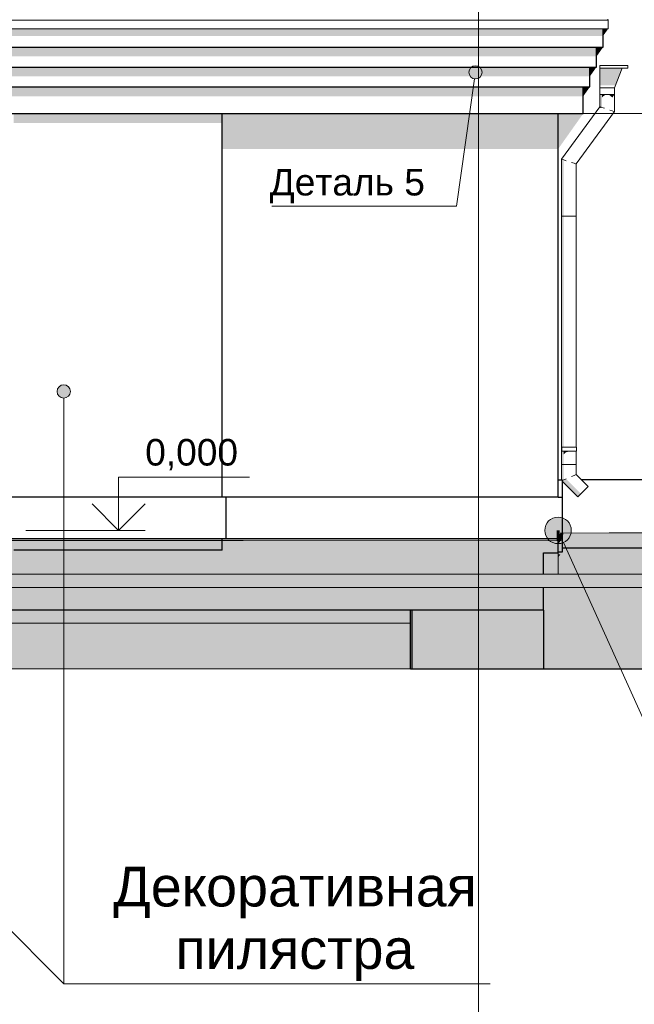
# Model space of a CAD drawing. Header units: millimetres. Extents: x -95523 to 190468, y -7401 to 17692.
# Tile 37 of 139: x -26522 to -21893, y -3570 to 3846. Entities that reach past the tile are written whole.
import ezdxf

# ---------------------------------------------------------------- set-up
doc = ezdxf.new("R2010")
doc.units = ezdxf.units.MM
doc.header["$MEASUREMENT"] = 0
doc.set_wipeout_variables(frame=1)
doc.linetypes.add('Wipeout_Contour', pattern=[1000, 0, -1000])
doc.linetypes.add('Штрих-Штриховая', pattern=[10.936111, 5.291667, -2.116667, 1.411111, -2.116667])
for name, color, linetype, lineweight in [('Р_Фасад в осях 1-24_2_1 Молдинги_Ном._пера__1', 7, 'Continuous', 15), ('Р_Фасад в осях 1-24_2_1_ОСИ ФАСАДА_Ном._пера__2', 8, 'Continuous', 15), ('Р_Фасад в осях 1-24_2_1_Цоколь_Ном._пера__2', 8, 'Continuous', 15), ('Р_Фасад в осях 1-24_2_1_Цоколь_Ном._пера__21', 7, 'Continuous', 30), ('Р_Фасад в осях 1-24_2_2D - Общий_Ном._пера__2', 8, 'Continuous', 15), ('Р_Фасад в осях 1-24_2_2D - Общий_Ном._пера__74', 255, 'Continuous', 0), ('Р_Фасад в осях 1-24_2_Аннотация - Выносная Надпись.Фасад фрагмент_Ном._пера__1', 7, 'Continuous', 15), ('Р_Фасад в осях 1-24_2_Конструктив - Перекрытия_Ном._пера__2', 8, 'Continuous', 15), ('Р_Фасад в осях 1-24_2_Конструктив - Стены Несущие_Ном._пера__2', 8, 'Continuous', 15), ('Р_Фасад в осях 1-24_2_Конструктив - Стены Несущие_Ном._пера__21', 7, 'Continuous', 30), ('Р_Фасад в осях 1-24_2_Новый_1 ВОДОСТОК_Ном._пера__141', 7, 'Continuous', 20), ('Р_Фасад в осях 1-24_2_Новый_1 ВОДОСТОК_Ном._пера__2', 8, 'Continuous', 15), ('Р_Фасад в осях 1-24_2_Новый_1 Молдинги_Ном._пера__2', 8, 'Continuous', 15), ('Р_Фасад в осях 1-24_2_Новый_1 Молдинги_Ном._пера__21', 7, 'Continuous', 30), ('Р_Фасад в осях 1-24_2_Новый_1_Входная группа_Ном._пера__2', 8, 'Continuous', 15), ('Р_Фасад в осях 1-24_2_Новый_1_Входная группа_Ном._пера__21', 7, 'Continuous', 30), ('Р_Фасад в осях 1-24_2_Новый_Аннотация - Выносная Надпись.Фасад фрагмент_Ном._пера__1', 7, 'Continuous', 15), ('Р_Фасад в осях 1-24_2_Новый_Конструктив - Перекрытия_Ном._пера__2', 8, 'Continuous', 15), ('Р_Фасад в осях 1-24_2_Новый_Конструктив - Стены Несущие_Ном._пера__2', 8, 'Continuous', 15), ('Р_Фасад в осях 1-24_2_Новый_Конструктив - Стены Несущие_Ном._пера__21', 7, 'Continuous', 30), ('Р_Фасад в осях 1-24_2_Новый_Фартук парапета_Ном._пера__1', 7, 'Continuous', 15), ('Р_Фасад в осях 1-24_2_Размер - Отметка Уровня_Ном._пера__1', 7, 'Continuous', 15), ('Р_Фасад в осях 1-24_2_Размер - Отметка Уровня_Ном._пера__120', 7, 'Continuous', 5), ('Р_Фасад в осях 1-24_2_Элемент Модели - Оси_Ном._пера__2', 8, 'Continuous', 15)]:
    doc.layers.add(name, color=color, linetype=linetype, lineweight=lineweight)
for name, color, linetype, lineweight, true_color in [('Р_Фасад в осях 1-24_2_1 Молдинги_Ном._пера__48', 7, 'Continuous', 60, 0xa80f02), ('Р_Фасад в осях 1-24_2_Конструктив - Перекрытия_Ном._пера__89', 7, 'Continuous', 20, 0x71cebe), ('Р_Фасад в осях 1-24_2_Новый_Конструктив - Перекрытия_Ном._пера__89', 7, 'Continuous', 20, 0x71cebe)]:
    doc.layers.add(name, color=color, linetype=linetype, lineweight=lineweight, true_color=true_color)
for name, color, linetype in [('Р_Фасад в осях 1-24_2_Аннотация - Выносная Надпись.Фасад фрагмент', 7, 'Continuous'), ('Р_Фасад в осях 1-24_2_Конструктив - Перекрытия', 7, 'Continuous'), ('Р_Фасад в осях 1-24_2_Новый_Аннотация - Выносная Надпись.Фасад фрагмент', 7, 'Continuous'), ('Р_Фасад в осях 1-24_2_Новый_Конструктив - Перекрытия', 7, 'Continuous'), ('Р_Фасад в осях 1-24_2_Размер - Отметка Уровня', 7, 'Continuous')]:
    doc.layers.add(name, color=color, linetype=linetype)
doc.styles.add('СГЕНЕРИР_СТИЛЬ_1', font='arial.ttf')

msp = doc.modelspace()

# ---------------------------------------------------------------- hatches: boundary and pattern name
at = {"layer": 'Р_Фасад в осях 1-24_2_1_Цоколь_Ном._пера__2', "linetype": 'Continuous', "lineweight": 0, "true_color": 0x3f3f3f}
msp.add_hatch(color=250, dxfattribs=at).paths.add_polyline_path([(-22437, -63), (-22467, -63), (-22467, -105.4)])
at = {"layer": 'Р_Фасад в осях 1-24_2_Аннотация - Выносная Надпись.Фасад фрагмент', "linetype": 'Continuous', "lineweight": 0, "true_color": 0x000000}
msp.add_hatch(color=18, dxfattribs=at).paths.add_polyline_path([(-23138.7, 3450), (-23134.9, 3430.9), (-23124.1, 3414.6), (-23107.8, 3403.8), (-23088.7, 3400), (-23069.6, 3403.8), (-23053.3, 3414.6), (-23042.5, 3430.9), (-23038.7, 3450), (-23042.5, 3469.1), (-23053.3, 3485.4), (-23069.6, 3496.2), (-23088.7, 3500), (-23107.8, 3496.2), (-23124.1, 3485.4), (-23134.9, 3469.1)])
at = {"layer": 'Р_Фасад в осях 1-24_2_Конструктив - Стены Несущие_Ном._пера__2', "linetype": 'Continuous', "lineweight": 0, "true_color": 0x3f3f3f}
msp.add_hatch(color=250, dxfattribs=at).paths.add_polyline_path([(-23577.2, -600), (-23577.2, -1042.9), (-23567.2, -1042.9), (-23567.2, -600)])
at = {"layer": 'Р_Фасад в осях 1-24_2_Новый_1 ВОДОСТОК_Ном._пера__2', "linetype": 'Continuous', "lineweight": 0, "true_color": 0x3f3f3f}
for points in [[(-21985.2, 3482.4), (-22152.4, 3482.4), (-22152.4, 3351), (-22035.3, 3351)], [(-22148.2, 3282.4), (-22152.4, 3282.4), (-22152.4, 3190.3), (-22148.2, 3188.9)], [(-22136.3, 3282.4), (-22148.2, 3282.4), (-22148.2, 3188.9), (-22136.3, 3185)], [(-22136.3, 3282.4), (-22136.3, 3259.6), (-22118.4, 3276.4), (-22118.4, 3282.4)], [(-22097.4, 3282.4), (-22118.4, 3282.4), (-22118.4, 3276.4)], [(-22076.3, 3282.4), (-22097.4, 3282.4), (-22076.3, 3276.4)], [(-22076.3, 3282.4), (-22076.3, 3276.4), (-22058.5, 3259.6), (-22058.5, 3282.4)], [(-22046.6, 3282.4), (-22058.5, 3282.4), (-22058.5, 3259.6), (-22046.6, 3276.4)], [(-22042.4, 3282.4), (-22046.6, 3282.4), (-22046.6, 3276.4)], [(-22152.4, 3190.3), (-22175.2, 3159.1), (-22154.1, 3180.8), (-22148.2, 3188.9)], [(-22148.2, 3188.9), (-22154.1, 3180.8), (-22136.3, 3185)], [(-22436.5, 2794.2), (-22440.7, 2795.6), (-22440.7, 2367.5), (-22436.5, 2367.5)], [(-22424.6, 2790.3), (-22436.5, 2794.2), (-22436.5, 2367.5), (-22424.6, 2367.5)], [(-22436.5, 2367.5), (-22440.7, 2367.5), (-22440.7, 496.9), (-22436.5, 496.9), (-22436.5, 596.9), (-22438.6, 596.9), (-22440.6, 596.9), (-22440.6, 626.9), (-22438.6, 626.9), (-22436.5, 626.9)], [(-22424.6, 2367.5), (-22436.5, 2367.5), (-22436.5, 626.9), (-22424.6, 626.9)], [(-22436.5, 596.9), (-22436.5, 496.9), (-22424.6, 496.9), (-22424.6, 596.9)], [(-22424.6, 596.9), (-22424.6, 571.3), (-22406.7, 588.2), (-22406.7, 596.9)], [(-22406.7, 596.9), (-22406.7, 588.2), (-22388.1, 593.4), (-22385.7, 594.5), (-22385.7, 596.9)], [(-22364.6, 596.9), (-22385.7, 596.9), (-22385.7, 594.5), (-22365.5, 594.5)], [(-22346.8, 596.9), (-22364.6, 596.9), (-22364.6, 594.9), (-22346.8, 594.9)], [(-22334.9, 596.9), (-22346.8, 596.9), (-22346.8, 594.9), (-22334.9, 594.8)], [(-22334.9, 596.9), (-22334.9, 594.8), (-22330.7, 594.4), (-22330.7, 596.9)], [(-22440.7, 380), (-22437, 380), (-22437, 375.7), (-22436.5, 496.9), (-22440.7, 496.9)], [(-22424.6, 496.9), (-22436.5, 496.9), (-22436.5, 375.9), (-22424.6, 380.8)], [(-22436.5, 375.9), (-22437, 370.5), (-22318.5, 252), (-22315.6, 254.9)], [(-22424.6, 380.8), (-22436.5, 375.9), (-22315.6, 254.9), (-22307.1, 263.4)], [(-22424.6, 380.8), (-22307.1, 263.4), (-22294.5, 276), (-22406.7, 388.2)]]:
    msp.add_hatch(color=250, dxfattribs=at).paths.add_polyline_path(points)
at = {"layer": 'Р_Фасад в осях 1-24_2_Новый_1 Молдинги_Ном._пера__2', "linetype": 'Continuous', "lineweight": 0, "true_color": 0x3f3f3f}
for points in [[(-22127.2, 3777.6), (-42007.2, 3777.6), (-42007.2, 3723.9), (-22127.6, 3723.9)], [(-22177.2, 3640), (-41957.2, 3640), (-41957.2, 3569.3), (-22177.2, 3569.3)], [(-22227.2, 3490), (-41907.2, 3490), (-41907.2, 3419.3), (-22227.2, 3419.3)], [(-41857.2, 3340), (-41857.2, 3269.3), (-22277.2, 3269.3), (-22277.2, 3340)]]:
    msp.add_hatch(color=250, dxfattribs=at).paths.add_polyline_path(points)
at = {"layer": 'Р_Фасад в осях 1-24_2_Новый_1_Входная группа_Ном._пера__2', "linetype": 'Continuous', "lineweight": 0, "true_color": 0x3f3f3f}
for points in [[(-24997.6, 3140), (-26567.2, 3140), (-26567.2, 3069.3), (-24997.6, 3069.3)], [(-24997.6, -63), (-26567.2, -63), (-26567.2, -106.8), (-24997.6, -106.8)]]:
    msp.add_hatch(color=250, dxfattribs=at).paths.add_polyline_path(points)
at = {"layer": 'Р_Фасад в осях 1-24_2_Новый_Аннотация - Выносная Надпись.Фасад фрагмент', "linetype": 'Continuous', "lineweight": 0, "true_color": 0x000000}
msp.add_hatch(color=18, dxfattribs=at).paths.add_polyline_path([(-26240.1, 1046.5), (-26236.3, 1027.4), (-26225.4, 1011.1), (-26209.2, 1000.3), (-26190.1, 996.5), (-26170.9, 1000.3), (-26154.7, 1011.1), (-26143.9, 1027.4), (-26140.1, 1046.5), (-26143.9, 1065.6), (-26154.7, 1081.9), (-26170.9, 1092.7), (-26190.1, 1096.5), (-26209.2, 1092.7), (-26225.4, 1081.9), (-26236.3, 1065.6)])
at = {"layer": 'Р_Фасад в осях 1-24_2_Новый_Конструктив - Стены Несущие_Ном._пера__2', "linetype": 'Continuous', "lineweight": 0, "true_color": 0x3f3f3f}
for points in [[(-22127.2, 3724.4), (-22089.6, 3777.6), (-22127.2, 3777.6)], [(-22177.2, 3640), (-22177.2, 3569.3), (-22128.8, 3637.6), (-22128.8, 3640)], [(-22227.2, 3490), (-22227.2, 3419.3), (-22178.8, 3487.6), (-22178.8, 3490)], [(-22277.2, 3340), (-22277.2, 3269.3), (-22228.8, 3337.6), (-22228.8, 3340)], [(-24997.6, 2871.3), (-22467.2, 2871.3), (-22467.2, 3140), (-24997.6, 3140)], [(-22467.2, 3140), (-22467.2, 250), (-22467, 380), (-22467.2, 2871.3), (-22278.8, 3137.6), (-22278.8, 3140)], [(-24997.6, -63), (-24997.6, -106.8), (-24996.6, -105.4), (-22467.2, -105.4), (-22467.2, -63)]]:
    msp.add_hatch(color=250, dxfattribs=at).paths.add_polyline_path(points)
at = {"layer": 'Р_Фасад в осях 1-24_2_Размер - Отметка Уровня', "linetype": 'Continuous', "lineweight": 0, "true_color": 0x000000}
msp.add_hatch(color=18, dxfattribs=at).paths.add_polyline_path([(-22567.2, 0), (-22559.6, -38.3), (-22537.9, -70.7), (-22505.4, -92.4), (-22467.2, -100), (-22428.9, -92.4), (-22396.5, -70.7), (-22374.8, -38.3), (-22367.2, 0), (-22374.8, 38.3), (-22396.5, 70.7), (-22428.9, 92.4), (-22467.2, 100), (-22505.4, 92.4), (-22537.9, 70.7), (-22559.6, 38.3)])

# ---------------------------------------------------------------- linework, layer by layer
at = {"layer": 'Р_Фасад в осях 1-24_2_1 Молдинги_Ном._пера__1', "color": 7, "linetype": 'Continuous', "lineweight": 15}
for p, q in [((-22467.2, -80), (-41667.2, -60)), ((-19986.3, -10), (-22437.2, -20.3))]:
    msp.add_line(p, q, dxfattribs=at)
at = {"layer": 'Р_Фасад в осях 1-24_2_1 Молдинги_Ном._пера__48', "color": 14, "linetype": 'Continuous', "lineweight": 60, "true_color": 0xa80f02}
for p in [(-22467.2, 0), (-22437.2, -20.3)]:
    msp.add_line(p, (-22467.2, -80), dxfattribs=at)
at = {"layer": 'Р_Фасад в осях 1-24_2_1_Цоколь_Ном._пера__21', "color": 7, "linetype": 'Continuous', "lineweight": 30}
for p, q in [((-22467, 380), (-22437, 380)), ((-22467, 250), (-22467, 380)), ((-22437, 380), (-22437, 250)), ((-19986.1, 380), (-22291, 380)), ((-24966.6, 250), (-26598, 250)), ((-24966.6, -63), (-24966.6, 250)), ((-22467, 250), (-24966.6, 250)), ((-22467, 250), (-22437, 250)), ((-22437, 250), (-22437, -63)), ((-24966.6, -63), (-26598, -63)), ((-22467, -63), (-24966.6, -63)), ((-22437, -63), (-22467, -63))]:
    msp.add_line(p, q, dxfattribs=at)
at = {"layer": 'Р_Фасад в осях 1-24_2_Аннотация - Выносная Надпись.Фасад фрагмент_Ном._пера__1', "color": 7, "linetype": 'Continuous', "lineweight": 15}
msp.add_line((-23095.7, 3400.5), (-23232.2, 2441.6), dxfattribs=at)
msp.add_circle((-23088.7, 3450), 50, dxfattribs=at)
at = {"layer": 'Р_Фасад в осях 1-24_2_Конструктив - Стены Несущие_Ном._пера__21', "color": 7, "linetype": 'Continuous', "lineweight": 30}
for p, q in [((-23577.2, -1042.9), (-23567.2, -1042.9)), ((-23567.2, -1042.9), (-22577.2, -1042.9))]:
    msp.add_line(p, q, dxfattribs=at)
at = {"layer": 'Р_Фасад в осях 1-24_2_Новый_1 ВОДОСТОК_Ном._пера__141', "color": 7, "linetype": 'Continuous', "lineweight": 20}
for p, q in [((-22152.4, 3502.4), (-22152.4, 3482.4)), ((-22152.4, 3502.4), (-21942.4, 3502.4)), ((-21942.4, 3482.4), (-21942.4, 3502.4)), ((-22152.4, 3482.4), (-22152.4, 3332.4)), ((-22152.4, 3482.4), (-21942.4, 3482.4)), ((-22042.4, 3332.4), (-21985.2, 3482.4)), ((-22152.4, 3332.4), (-22152.4, 3282.4)), ((-22152.4, 3332.4), (-22042.4, 3332.4)), ((-22152.4, 3282.4), (-22152.4, 3190.3)), ((-22152.4, 3282.4), (-22042.4, 3282.4)), ((-22042.4, 3282.4), (-22042.4, 3332.4)), ((-22042.4, 3282.4), (-22042.4, 3154.4)), ((-22152.4, 3190.3), (-22440.7, 2795.6)), ((-22148.2, 3188.9), (-22152.4, 3190.3)), ((-22136.3, 3185), (-22148.2, 3188.9)), ((-22042.4, 3154.4), (-22330.7, 2759.7)), ((-22118.4, 3179.2), (-22136.3, 3185)), ((-22058.5, 3159.7), (-22076.3, 3165.5)), ((-22046.6, 3155.8), (-22058.5, 3159.7)), ((-22042.4, 3154.4), (-22046.6, 3155.8)), ((-22436.5, 2794.2), (-22440.7, 2795.6)), ((-22440.7, 2795.6), (-22440.7, 2367.5)), ((-22424.6, 2790.3), (-22436.5, 2794.2)), ((-22406.7, 2784.5), (-22424.6, 2790.3)), ((-22346.8, 2764.9), (-22364.6, 2770.8)), ((-22334.9, 2761), (-22346.8, 2764.9)), ((-22330.7, 2759.7), (-22334.9, 2761)), ((-22330.7, 2759.7), (-22330.7, 2367.5)), ((-22440.7, 2367.5), (-22440.7, 496.9)), ((-22436.5, 2367.5), (-22440.7, 2367.5)), ((-22424.6, 2367.5), (-22436.5, 2367.5)), ((-22406.7, 2367.5), (-22424.6, 2367.5)), ((-22385.7, 2367.5), (-22406.7, 2367.5)), ((-22364.6, 2367.5), (-22385.7, 2367.5)), ((-22346.8, 2367.5), (-22364.6, 2367.5)), ((-22334.9, 2367.5), (-22346.8, 2367.5)), ((-22330.7, 2367.5), (-22334.9, 2367.5)), ((-22330.7, 2367.5), (-22330.7, 626.9)), ((-22440.6, 626.9), (-22438.6, 626.9)), ((-22440.6, 596.9), (-22440.6, 626.9)), ((-22440.6, 596.9), (-22438.6, 596.9)), ((-22438.6, 626.9), (-22385.6, 626.9)), ((-22438.6, 596.9), (-22438.6, 626.9)), ((-22438.6, 596.9), (-22385.6, 596.9)), ((-22385.6, 626.9), (-22363.8, 626.9)), ((-22385.6, 596.9), (-22363.8, 596.9)), ((-22363.8, 626.9), (-22345.3, 626.9)), ((-22363.8, 596.9), (-22345.3, 596.9)), ((-22345.3, 626.9), (-22332.9, 626.9)), ((-22345.3, 596.9), (-22332.9, 596.9)), ((-22332.9, 626.9), (-22328.6, 626.9)), ((-22332.9, 596.9), (-22328.6, 596.9)), ((-22330.7, 596.9), (-22330.7, 496.9)), ((-22328.6, 596.9), (-22328.6, 626.9)), ((-22436.5, 496.9), (-22440.7, 496.9)), ((-22440.7, 496.9), (-22440.7, 380)), ((-22424.6, 496.9), (-22436.5, 496.9)), ((-22406.7, 496.9), (-22424.6, 496.9)), ((-22385.7, 496.9), (-22406.7, 496.9)), ((-22364.6, 496.9), (-22385.7, 496.9)), ((-22346.8, 496.9), (-22364.6, 496.9)), ((-22334.9, 496.9), (-22346.8, 496.9)), ((-22330.7, 496.9), (-22334.9, 496.9)), ((-22330.7, 496.9), (-22330.7, 419.7)), ((-22436.5, 375.9), (-22437, 375.7)), ((-22424.6, 380.8), (-22436.5, 375.9)), ((-22406.7, 388.2), (-22424.6, 380.8)), ((-22346.8, 413), (-22364.6, 405.6)), ((-22334.9, 418), (-22346.8, 413)), ((-22330.7, 419.7), (-22334.9, 418)), ((-22330.7, 419.7), (-22240.7, 329.7)), ((-22437, 370.5), (-22318.5, 252)), ((-22264.7, 305.7), (-22279.6, 290.9)), ((-22252.1, 318.4), (-22264.7, 305.7)), ((-22243.7, 326.8), (-22252.1, 318.4)), ((-22240.7, 329.7), (-22243.7, 326.8)), ((-22315.6, 254.9), (-22318.5, 252)), ((-22307.1, 263.4), (-22315.6, 254.9)), ((-22294.5, 276), (-22307.1, 263.4)), ((-22279.6, 290.9), (-22294.5, 276))]:
    msp.add_line(p, q, dxfattribs=at)
at = {"layer": 'Р_Фасад в осях 1-24_2_Новый_1 Молдинги_Ном._пера__21', "color": 7, "linetype": 'Continuous', "lineweight": 30}
for p, q in [((-22127.2, 3640), (-22127.2, 3777.6)), ((-42007.2, 3640), (-22127.2, 3640)), ((-22177.2, 3490), (-22177.2, 3640)), ((-41957.2, 3490), (-22177.2, 3490)), ((-22227.2, 3340), (-22227.2, 3490)), ((-41907.2, 3340), (-22227.2, 3340)), ((-22277.2, 3140), (-22277.2, 3340)), ((-41857.2, 3140), (-22277.2, 3140))]:
    msp.add_line(p, q, dxfattribs=at)
at = {"layer": 'Р_Фасад в осях 1-24_2_Новый_1_Входная группа_Ном._пера__21', "color": 7, "linetype": 'Continuous', "lineweight": 30}
for p, q in [((-24997.6, 250), (-24997.6, 3140)), ((-24997.6, -150), (-24997.6, -63)), ((-24997.6, -150), (-26567.2, -150))]:
    msp.add_line(p, q, dxfattribs=at)
at = {"layer": 'Р_Фасад в осях 1-24_2_Новый_Аннотация - Выносная Надпись.Фасад фрагмент_Ном._пера__1', "color": 7, "linetype": 'Continuous', "lineweight": 15}
for p, q in [((-26190.1, -3414.8), (-25918.8, -3414.8)), ((-26190.1, -3414.8), (-25918.8, -3414.8)), ((-25918.8, -3414.8), (-22978.1, -3414.8)), ((-25918.8, -3414.8), (-23131.7, -3414.8))]:
    msp.add_line(p, q, dxfattribs=at)
msp.add_circle((-26190.1, 1046.5), 50, dxfattribs=at)
at = {"layer": 'Р_Фасад в осях 1-24_2_Новый_Конструктив - Стены Несущие_Ном._пера__21', "color": 7, "linetype": 'Continuous', "lineweight": 30}
for p, q in [((-22467.2, 250), (-22467.2, 3140)), ((-22577.2, -600), (-22577.2, -1042.9)), ((-22577.2, -1042.9), (-19997.3, -1042.9))]:
    msp.add_line(p, q, dxfattribs=at)
at = {"layer": 'Р_Фасад в осях 1-24_2_Новый_Фартук парапета_Ном._пера__1', "color": 7, "linetype": 'Continuous', "lineweight": 15}
for p, q in [((-42044.8, 3842.7), (-22089.6, 3842.7)), ((-22092, 3851.5), (-22089.6, 3842.7)), ((-22089.6, 3842.7), (-22089.6, 3777.6)), ((-42044.8, 3777.6), (-22089.6, 3777.6))]:
    msp.add_line(p, q, dxfattribs=at)
at = {"layer": 'Р_Фасад в осях 1-24_2_Размер - Отметка Уровня_Ном._пера__1', "color": 7, "linetype": 'Continuous', "lineweight": 15}
msp.add_circle((-22467.2, 0), 100, dxfattribs=at)
at = {"layer": 'Р_Фасад в осях 1-24_2_Размер - Отметка Уровня_Ном._пера__120', "color": 7, "linetype": 'Continuous', "lineweight": 5}
for p, q in [((-22343.2, 3140), (-21443.2, 3140)), ((-25776.6, 0), (-25776.6, 400)), ((-25776.6, 400), (-24790.2, 400)), ((-25776.6, 0), (-25976.6, 200)), ((-25776.6, 0), (-25576.6, 200)), ((-26476.6, 0), (-25576.6, 0))]:
    msp.add_line(p, q, dxfattribs=at)

# ---------------------------------------------------------------- texts
at = {"layer": 'Р_Фасад в осях 1-24_2_Аннотация - Выносная Надпись.Фасад фрагмент_Ном._пера__1', "color": 7, "linetype": 'Continuous', "lineweight": 15, "insert": (-24448.5, -3393.7), "char_height": 300, "width": 2940.716, "attachment_point": 8, "line_spacing_factor": 0.940343, "style": 'СГЕНЕРИР_СТИЛЬ_1'}
msp.add_mtext('\\A1;Декоративная пилястра', dxfattribs=at)
at = {"layer": 'Р_Фасад в осях 1-24_2_Аннотация - Выносная Надпись.Фасад фрагмент_Ном._пера__1', "color": 7, "linetype": 'Continuous', "lineweight": 15, "insert": (-24525.3, -3311.9), "char_height": 300, "attachment_point": 8, "style": 'СГЕНЕРИР_СТИЛЬ_1'}
msp.add_mtext('\\A1; ', dxfattribs=at)
at = {"layer": 'Р_Фасад в осях 1-24_2_Размер - Отметка Уровня_Ном._пера__120', "color": 7, "linetype": 'Continuous', "lineweight": 5, "insert": (-25576.6, 429.7), "char_height": 200, "attachment_point": 7, "style": 'СГЕНЕРИР_СТИЛЬ_1'}
msp.add_mtext('\\A1;0,000{\\H0.66x;\\S^  ;}', dxfattribs=at)

# ---------------------------------------------------------------- wipeouts: each hides what was drawn before it
at = {"color": 254, "linetype": 'Wipeout_Contour', "lineweight": 0, "ltscale": 96781.161692}
msp.add_wipeout([(-24622.7, 2441.6), (-23486.7, 2441.6), (-23486.7, 2755.9), (-24622.7, 2755.9)], dxfattribs=at).dxf.layer = 'Р_Фасад в осях 1-24_2_Аннотация - Выносная Надпись.Фасад фрагмент'
at = {"color": 254, "linetype": 'Wipeout_Contour', "lineweight": 0, "ltscale": 90094.842385}
msp.add_wipeout([(-22577.2, -330), (-22467.2, -330), (-22467.2, -170), (-22577.2, -170)], dxfattribs=at).dxf.layer = 'Р_Фасад в осях 1-24_2_Новый_Конструктив - Перекрытия'

# ---------------------------------------------------------------- next in the draw order: hatches: boundary and pattern name
at = {"layer": 'Р_Фасад в осях 1-24_2_Новый_Конструктив - Стены Несущие_Ном._пера__2', "linetype": 'Continuous', "lineweight": 0, "true_color": 0x3f3f3f}
for points in [[(-22467.2, -63), (-22467.2, -180), (-22448.6, -180), (-22443.8, -173.1), (-19997.3, -171.7), (-19997.3, -134.1), (-22437, -134.1), (-22437, -163.6), (-22467, -163.6), (-22467, -63)], [(-22448.6, -180), (-22467.2, -180), (-22467.2, -206.2)]]:
    msp.add_hatch(color=250, dxfattribs=at).paths.add_polyline_path(points)

# ---------------------------------------------------------------- next in the draw order: linework, layer by layer
at = {"layer": 'Р_Фасад в осях 1-24_2_1_Цоколь_Ном._пера__21', "color": 7, "linetype": 'Continuous', "lineweight": 30}
for p, q in [((-22467, -163.6), (-22467, -63)), ((-22437, -63), (-22437, -163.6)), ((-19986.1, -134.1), (-22437, -134.1)), ((-22437, -163.6), (-22467, -163.6))]:
    msp.add_line(p, q, dxfattribs=at)
at = {"layer": 'Р_Фасад в осях 1-24_2_Аннотация - Выносная Надпись.Фасад фрагмент_Ном._пера__1', "color": 7, "linetype": 'Continuous', "lineweight": 15}
for p, q in [((-23486.7, 2441.6), (-24622.7, 2441.6)), ((-23232.2, 2441.6), (-23486.7, 2441.6))]:
    msp.add_line(p, q, dxfattribs=at)
at = {"layer": 'Р_Фасад в осях 1-24_2_Новый_Конструктив - Стены Несущие_Ном._пера__21', "color": 7, "linetype": 'Continuous', "lineweight": 30}
for p, q in [((-22467.2, -170), (-22467.2, -63)), ((-22577.2, -170), (-22467.2, -170))]:
    msp.add_line(p, q, dxfattribs=at)

# ---------------------------------------------------------------- next in the draw order: texts
at = {"layer": 'Р_Фасад в осях 1-24_2_Аннотация - Выносная Надпись.Фасад фрагмент_Ном._пера__1', "color": 7, "linetype": 'Continuous', "lineweight": 15, "insert": (-24054.7, 2464.4), "char_height": 200, "attachment_point": 8, "style": 'СГЕНЕРИР_СТИЛЬ_1'}
msp.add_mtext('\\A1;Деталь 5', dxfattribs=at)

# ---------------------------------------------------------------- next in the draw order: wipeouts: each hides what was drawn before it
at = {"color": 254, "linetype": 'Wipeout_Contour', "lineweight": 0, "ltscale": 100378.778798}
msp.add_wipeout([(-26595.2, -700), (-23577.2, -700), (-23577.2, -600), (-26595.2, -600)], dxfattribs=at).dxf.layer = 'Р_Фасад в осях 1-24_2_Конструктив - Перекрытия'
at = {"color": 254, "linetype": 'Wipeout_Contour', "lineweight": 0, "ltscale": 103780.390471}
msp.add_wipeout([(-30417.2, -330), (-30417.2, -430), (-21467.2, -430), (-21467.2, -330)], dxfattribs=at).dxf.layer = 'Р_Фасад в осях 1-24_2_Новый_Конструктив - Перекрытия'

# ---------------------------------------------------------------- next in the draw order: hatches: boundary and pattern name
at = {"layer": 'Р_Фасад в осях 1-24_2_2D - Общий_Ном._пера__2', "linetype": 'Continuous', "lineweight": 15}
h = msp.add_hatch(dxfattribs=at)
h.set_pattern_fill('ГРУНТ_02_0002', color=8, style=0, pattern_type=2)
h.set_pattern_definition([(45, (0, 0), (-275.7716, 275.7716), []), (45, (-91.9, 91.9), (-551.543, 551.543), []), (45, (-183.85, 183.85), (-551.543, 551.543), []), (135, (-275.77, 275.77), (91.92388, 91.92388), [390, -390])])
h.paths.add_polyline_path([(-92197.2, -550), (-92197.2, -510), (-95523.4, -510), (-95523.4, -1042.9), (31270, -1042.9), (31270, 0), (28064.8, 0), (28064.8, -365.9), (15451.8, -320), (15451.8, 0), (-22437.2, -20.3), (-22437.2, -80), (-41667.2, -60), (-44177.8, -80), (-79586.1, -130), (-79586.1, -380)])
at = {"layer": 'Р_Фасад в осях 1-24_2_Конструктив - Перекрытия_Ном._пера__2', "linetype": 'Continuous', "lineweight": 0, "true_color": 0x3f3f3f}
msp.add_hatch(color=250, dxfattribs=at).paths.add_polyline_path([(-26595.2, -700), (-23577.2, -700), (-23577.2, -600), (-26595.2, -600)])
at = {"layer": 'Р_Фасад в осях 1-24_2_Конструктив - Стены Несущие_Ном._пера__2', "linetype": 'Continuous', "lineweight": 0, "true_color": 0x3f3f3f}
msp.add_hatch(color=250, dxfattribs=at).paths.add_polyline_path([(-23567.2, -1042.9), (-22577.2, -1042.9), (-22577.2, -600), (-23567.2, -600)])
at = {"layer": 'Р_Фасад в осях 1-24_2_Новый_Конструктив - Перекрытия_Ном._пера__2', "linetype": 'Continuous', "lineweight": 0, "true_color": 0x3f3f3f}
msp.add_hatch(color=250, dxfattribs=at).paths.add_polyline_path([(-22577.2, -325.6), (-22572.8, -319.3), (-22547.1, -319.3), (-22467.2, -206.2), (-22467.2, -170), (-22577.2, -170)])
at = {"layer": 'Р_Фасад в осях 1-24_2_Новый_Конструктив - Стены Несущие_Ном._пера__2', "linetype": 'Continuous', "lineweight": 0, "true_color": 0x3f3f3f}
for points in [[(-29167.2, -106.8), (-29166.2, -105.4), (-26769, -105.4), (-26769, -304.8), (-26707.2, -304.8), (-26707.2, -330), (-25124.9, -330), (-24997.6, -150), (-26567.2, -150), (-26567.2, -63), (-29167.2, -63)], [(-22577.2, -430), (-30617.2, -430), (-30617.2, -600), (-22577.2, -600)], [(-21467.2, -430), (-22577.2, -430), (-22577.2, -1042.9), (-21900.6, -1042.9)]]:
    msp.add_hatch(color=250, dxfattribs=at).paths.add_polyline_path(points)

# ---------------------------------------------------------------- next in the draw order: linework, layer by layer
at = {"layer": 'Р_Фасад в осях 1-24_2_1_ОСИ ФАСАДА_Ном._пера__2', "color": 8, "linetype": 'Штрих-Штриховая', "lineweight": 15}
msp.add_line((-23067.2, 13460), (-23067.2, -5200), dxfattribs=at)
at = {"layer": 'Р_Фасад в осях 1-24_2_2D - Общий_Ном._пера__74', "color": 255, "linetype": 'Continuous', "lineweight": 0, "flags": 128}
msp.add_lwpolyline([(-92197.2, -550), (-79586.1, -380), (-79586.1, -130), (-44177.8, -80), (-41667.2, -60), (-22437.2, -80), (-22437.2, -20.3), (15451.8, 0), (15451.8, -320), (28064.8, -365.9), (28064.8, 0), (31270, 0), (31270, -1042.9), (-95523.4, -1042.9), (-95523.4, -510), (-92197.2, -510)], close=True, dxfattribs=at)
at = {"layer": 'Р_Фасад в осях 1-24_2_Конструктив - Перекрытия_Ном._пера__89', "color": 123, "linetype": 'Continuous', "lineweight": 20, "true_color": 0x71cebe}
msp.add_line((-26595.2, -700), (-23577.2, -700), dxfattribs=at)
at = {"layer": 'Р_Фасад в осях 1-24_2_Конструктив - Стены Несущие_Ном._пера__21', "color": 7, "linetype": 'Continuous', "lineweight": 30}
for p, q in [((-23577.2, -1042.9), (-23577.2, -600)), ((-23567.2, -600), (-23567.2, -1042.9))]:
    msp.add_line(p, q, dxfattribs=at)
at = {"layer": 'Р_Фасад в осях 1-24_2_Новый_Аннотация - Выносная Надпись.Фасад фрагмент_Ном._пера__1', "color": 7, "linetype": 'Continuous', "lineweight": 15}
for p in [(-26190.1, 996.5), (-30259.1, 654.3)]:
    msp.add_line(p, (-26190.1, -3414.8), dxfattribs=at)
at = {"layer": 'Р_Фасад в осях 1-24_2_Новый_Конструктив - Перекрытия_Ном._пера__89', "color": 123, "linetype": 'Continuous', "lineweight": 20, "true_color": 0x71cebe}
for p, q in [((-22467.2, -330), (-22467.2, -170)), ((-30417.2, -330), (-21467.2, -330)), ((-30417.2, -430), (-21467.2, -430))]:
    msp.add_line(p, q, dxfattribs=at)
at = {"layer": 'Р_Фасад в осях 1-24_2_Новый_Конструктив - Стены Несущие_Ном._пера__21', "color": 7, "linetype": 'Continuous', "lineweight": 30}
for p, q in [((-22577.2, -330), (-22577.2, -170)), ((-22577.2, -600), (-22577.2, -430)), ((-22577.2, -600), (-30617.2, -600))]:
    msp.add_line(p, q, dxfattribs=at)
at = {"layer": 'Р_Фасад в осях 1-24_2_Размер - Отметка Уровня_Ном._пера__1', "color": 7, "linetype": 'Continuous', "lineweight": 15}
msp.add_line((-22426, -91.1), (-21773, -1536.2), dxfattribs=at)
at = {"layer": 'Р_Фасад в осях 1-24_2_Элемент Модели - Оси_Ном._пера__2', "color": 8, "linetype": 'Штрих-Штриховая', "lineweight": 15}
for p, q in [((-23067.2, 13060.1), (-23067.2, -7401.4)), ((-23067.2, 12518.8), (-23067.2, -7258.7))]:
    msp.add_line(p, q, dxfattribs=at)

doc.saveas('drawing.dxf')
